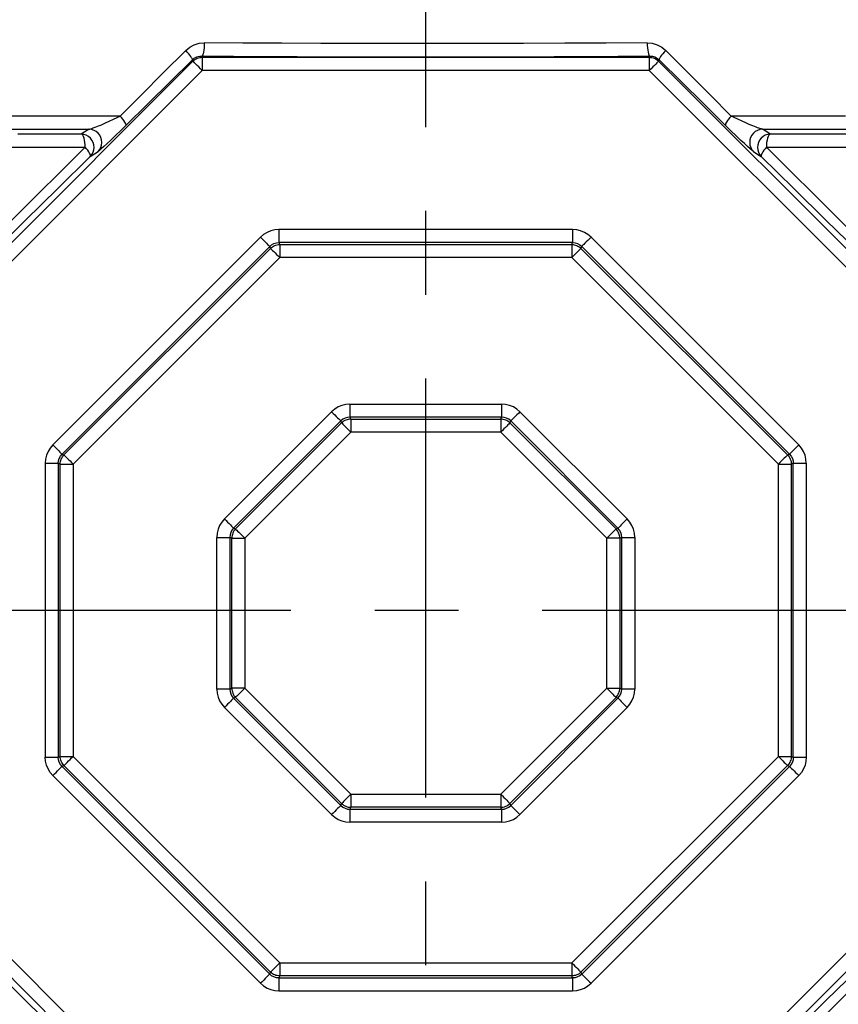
# Model space of a CAD drawing. Header units: millimetres. Extents: x 196 to 1773810, y -221320 to 153872.
# Tile 71 of 256: x 1115007 to 1115627, y -199483 to -198737. Entities that reach past the tile are written whole.
import ezdxf

# ---------------------------------------------------------------- set-up
doc = ezdxf.new("R2010")
doc.units = ezdxf.units.MM
doc.linetypes.add('CENTER', pattern=[50.8, 31.75, -6.35, 6.35, -6.35])
doc.layers.get('Defpoints').update_dxf_attribs({"lineweight": 18})
for name, color, linetype, lineweight in [('00_Основной', 163, 'Continuous', 40), ('ТМ-размеры', 25, 'Continuous', 20), ('электрика', 1, 'Continuous', 140)]:
    doc.layers.add(name, color=color, linetype=linetype, lineweight=lineweight)
doc.styles.add('SFINKS', font='SFINKS.shx', dxfattribs={"width": 0.7, "oblique": 15})
doc.styles.add('Times New Roman', font='times.ttf')
doc.dimstyles.new('кира-50', dxfattribs={"dimtxt": 150, "dimasz": 40, "dimexe": 15, "dimexo": 0, "dimgap": 20, "dimtad": 1, "dimdec": 0, "dimrnd": 5, "dimdsep": 46, "dimtxsty": 'SFINKS', "dimblk1": 'OBLIQUE', "dimblk2": 'OBLIQUE', "dimsah": 1, "dimcen": 2.5, "dimclrd": 252, "dimclre": 252, "dimclrt": 252, "dimadec": 0, "dimazin": 0, "dimtfac": 1, "dimtdec": 0, "dimtofl": 0, "dimtmove": 0, "dimatfit": 3, "dimldrblk": 'OBLIQUE', "dimfxl": 15, "dimtfill": 1, "dimtolj": 1, "dimtzin": 0, "dimlwd": 20, "dimlwe": 20, "dimarcsym": 0})

# ---------------------------------------------------------------- blocks, each defined once
blk = doc.blocks.new('_Oblique')
at = {"color": 0, "linetype": 'ByBlock', "lineweight": -2}
blk.add_line((-0.5, -0.5), (0.5, 0.5), dxfattribs=at)
blk = doc.blocks.new('*D46')
at = {"layer": 'Defpoints', "color": 0, "linetype": 'ByBlock', "lineweight": 50, "transparency": 16777216}
for p in [(1115314.64, -194978.27), (1115314.64, -203390.23), (1116748.98, -203390.23)]:
    blk.add_point(p, dxfattribs=at)
at = {"layer": 'ТМ-размеры', "color": 252, "linetype": 'ByBlock', "lineweight": 20, "transparency": 16777216}
for p, q in [((1115314.64, -194978.27), (1116763.98, -194978.27)), ((1116748.98, -194978.27), (1116748.98, -203390.23)), ((1115314.64, -203390.23), (1116763.98, -203390.23))]:
    blk.add_line(p, q, dxfattribs=at)
at = {"layer": 'ТМ-размеры', "color": 252, "linetype": 'ByBlock', "lineweight": 20, "transparency": 16777216, "xscale": 40, "yscale": 40, "zscale": 40}
for p, rotation in [((1116748.98, -194978.27), 90), ((1116748.98, -203390.23), 270)]:
    blk.add_blockref('_Oblique', p, dxfattribs=dict(at, rotation=rotation))
at = {"layer": 'ТМ-размеры', "color": 252, "linetype": 'ByBlock', "transparency": 16777216, "insert": (1116653.98, -199184.25), "char_height": 150, "attachment_point": 5, "rotation": 90, "style": 'SFINKS', "bg_fill": 3, "box_fill_scale": 1.1, "bg_fill_color": 256, "bg_fill_true_color": 13158600, "bg_fill_transparency": 0}
blk.add_mtext('\\A1;8410', dxfattribs=at)

msp = doc.modelspace()

# ---------------------------------------------------------------- linework, layer by layer
at = {"color": 252, "linetype": 'CENTER', "lineweight": 25, "ltscale": 10}
for p, q in [((1115314.64, -203390.23, 0.2), (1115314.64, -194978.28, 0.2)), ((1114894.97, -199184.32, 0.2), (1115737.75, -199184.32, 0.2))]:
    msp.add_line(p, q, dxfattribs=at)
at = {"layer": '00_Основной', "color": 252, "lineweight": 25, "ltscale": 10}
for p, q in [((1114898.66, -199007.8, 0.2), (1115138.2, -198768.27, 0.2)), ((1115137.76, -198767.22, 0.2), (1115138.2, -198768.27, 0.2)), ((1115145.26, -198765.35, 0.2), (1115144.86, -198764.4, 0.2)), ((1115145.26, -198765.35, 0.2), (1115484.02, -198765.35, 0.2)), ((1115484.42, -198764.4, 0.2), (1115484.02, -198765.35, 0.2)), ((1115491.08, -198768.27, 0.2), (1115491.52, -198767.22, 0.2)), ((1115491.08, -198768.27, 0.2), (1115730.63, -199007.8, 0.2)), ((1115145.26, -198775.33, 0.2), (1114905.72, -199014.87, 0.2)), ((1115484.02, -198775.33, 0.2), (1115145.26, -198775.33, 0.2)), ((1115723.56, -199014.87, 0.2), (1115484.02, -198775.33, 0.2)), ((1115425.94, -198895.86, 0.2), (1115203.34, -198895.86, 0.2)), ((1115032.02, -199059.02, 0.2), (1115189.41, -198901.63, 0.2)), ((1115597.26, -199059.02, 0.2), (1115439.87, -198901.63, 0.2)), ((1115196.38, -198908.6, 0.2), (1115038.99, -199066, 0.2)), ((1115040.48, -199066.62, 0.2), (1115197, -198910.1, 0.2)), ((1115197, -198910.1, 0.2), (1115196.38, -198908.6, 0.2)), ((1115203.34, -198905.71, 0.2), (1115203.96, -198907.2, 0.2)), ((1115425.94, -198905.71, 0.2), (1115203.34, -198905.71, 0.2)), ((1115203.96, -198907.2, 0.2), (1115425.32, -198907.2, 0.2)), ((1115425.32, -198907.2, 0.2), (1115425.94, -198905.71, 0.2)), ((1115432.9, -198908.6, 0.2), (1115432.28, -198910.1, 0.2)), ((1115432.28, -198910.1, 0.2), (1115588.8, -199066.62, 0.2)), ((1115590.29, -199066, 0.2), (1115432.9, -198908.6, 0.2)), ((1115203.96, -198917.05, 0.2), (1115047.44, -199073.57, 0.2)), ((1115425.32, -198917.05, 0.2), (1115203.96, -198917.05, 0.2)), ((1115581.84, -199073.57, 0.2), (1115425.32, -198917.05, 0.2)), ((1115257.21, -199028.09, 0.2), (1115372.12, -199028.09, 0.2)), ((1115162.05, -199115.11, 0.2), (1115243.29, -199033.86, 0.2)), ((1115257.21, -199037.94, 0.2), (1115257.83, -199039.44, 0.2)), ((1115372.12, -199037.94, 0.2), (1115257.21, -199037.94, 0.2)), ((1115371.5, -199039.44, 0.2), (1115372.12, -199037.94, 0.2)), ((1115386.05, -199033.86, 0.2), (1115467.29, -199115.11, 0.2)), ((1115250.25, -199040.82, 0.2), (1115169.01, -199122.07, 0.2)), ((1115170.5, -199122.7, 0.2), (1115250.88, -199042.32, 0.2)), ((1115250.88, -199042.32, 0.2), (1115250.25, -199040.82, 0.2)), ((1115257.83, -199039.44, 0.2), (1115371.5, -199039.44, 0.2)), ((1115379.08, -199040.82, 0.2), (1115378.45, -199042.32, 0.2)), ((1115378.45, -199042.32, 0.2), (1115458.83, -199122.7, 0.2)), ((1115460.33, -199122.07, 0.2), (1115379.08, -199040.82, 0.2)), ((1115257.83, -199049.29, 0.2), (1115177.47, -199129.65, 0.2)), ((1115371.5, -199049.29, 0.2), (1115257.83, -199049.29, 0.2)), ((1115451.86, -199129.65, 0.2), (1115371.5, -199049.29, 0.2)), ((1115038.99, -199066, 0.2), (1115040.48, -199066.62, 0.2)), ((1115588.8, -199066.62, 0.2), (1115590.29, -199066, 0.2)), ((1115026.24, -199072.95, 0.2), (1115026.24, -199295.56, 0.2)), ((1115037.59, -199073.57, 0.2), (1115036.09, -199072.95, 0.2)), ((1115036.09, -199072.95, 0.2), (1115036.09, -199295.56, 0.2)), ((1115037.59, -199294.94, 0.2), (1115037.59, -199073.57, 0.2)), ((1115047.44, -199073.57, 0.2), (1115047.44, -199294.94, 0.2)), ((1115581.84, -199294.94, 0.2), (1115581.84, -199073.57, 0.2)), ((1115581.84, -199138.26, 0.2), (1115581.84, -199073.57, 0.2)), ((1115593.19, -199072.95, 0.2), (1115591.69, -199073.57, 0.2)), ((1115591.69, -199073.57, 0.2), (1115591.69, -199294.94, 0.2)), ((1115593.19, -199295.56, 0.2), (1115593.19, -199072.95, 0.2)), ((1115603.04, -199072.95, 0.2), (1115603.04, -199295.56, 0.2)), ((1115169.01, -199122.07, 0.2), (1115170.5, -199122.7, 0.2)), ((1115458.83, -199122.7, 0.2), (1115460.33, -199122.07, 0.2)), ((1115156.27, -199243.93, 0.2), (1115156.27, -199129.03, 0.2)), ((1115167.62, -199129.65, 0.2), (1115166.13, -199129.03, 0.2)), ((1115166.13, -199129.03, 0.2), (1115166.13, -199243.93, 0.2)), ((1115167.62, -199243.31, 0.2), (1115167.62, -199129.65, 0.2)), ((1115177.47, -199129.65, 0.2), (1115177.47, -199243.31, 0.2)), ((1115451.86, -199243.31, 0.2), (1115451.86, -199129.65, 0.2)), ((1115463.21, -199129.03, 0.2), (1115461.71, -199129.65, 0.2)), ((1115461.71, -199129.65, 0.2), (1115461.71, -199243.31, 0.2)), ((1115463.21, -199243.93, 0.2), (1115463.21, -199129.03, 0.2)), ((1115473.06, -199129.03, 0.2), (1115473.06, -199243.93, 0.2)), ((1115591.69, -199230.24, 0.2), (1115591.69, -199294.94, 0.2)), ((1115593.19, -199295.56, 0.2), (1115593.19, -199230.24, 0.2)), ((1115603.04, -199230.24, 0.2), (1115603.04, -199295.56, 0.2)), ((1115166.13, -199243.93, 0.2), (1115167.62, -199243.31, 0.2)), ((1115177.47, -199243.31, 0.2), (1115257.83, -199323.68, 0.2)), ((1115371.5, -199323.68, 0.2), (1115451.86, -199243.31, 0.2)), ((1115461.71, -199243.31, 0.2), (1115463.21, -199243.93, 0.2)), ((1115170.5, -199250.27, 0.2), (1115169.01, -199250.89, 0.2)), ((1115169.01, -199250.89, 0.2), (1115250.25, -199332.14, 0.2)), ((1115250.88, -199330.65, 0.2), (1115170.5, -199250.27, 0.2)), ((1115458.83, -199250.27, 0.2), (1115378.45, -199330.65, 0.2)), ((1115379.08, -199332.14, 0.2), (1115460.33, -199250.89, 0.2)), ((1115460.33, -199250.89, 0.2), (1115458.83, -199250.27, 0.2)), ((1115243.29, -199339.1, 0.2), (1115162.05, -199257.86, 0.2)), ((1115467.29, -199257.86, 0.2), (1115386.05, -199339.1, 0.2)), ((1115036.09, -199295.56, 0.2), (1115037.59, -199294.94, 0.2)), ((1115047.44, -199294.94, 0.2), (1115203.96, -199451.45, 0.2)), ((1115425.32, -199451.45, 0.2), (1115581.84, -199294.94, 0.2)), ((1115591.69, -199294.94, 0.2), (1115593.19, -199295.56, 0.2)), ((1115040.48, -199301.89, 0.2), (1115038.99, -199302.51, 0.2)), ((1115038.99, -199302.51, 0.2), (1115196.38, -199459.91, 0.2)), ((1115197, -199458.41, 0.2), (1115040.48, -199301.89, 0.2)), ((1115588.8, -199301.89, 0.2), (1115432.28, -199458.41, 0.2)), ((1115432.9, -199459.91, 0.2), (1115590.29, -199302.51, 0.2)), ((1115590.29, -199302.51, 0.2), (1115588.8, -199301.89, 0.2)), ((1115189.41, -199466.88, 0.2), (1115032.02, -199309.48, 0.2)), ((1115439.87, -199466.88, 0.2), (1115597.26, -199309.48, 0.2)), ((1115257.83, -199323.68, 0.2), (1115371.5, -199323.68, 0.2)), ((1115250.25, -199332.14, 0.2), (1115250.88, -199330.65, 0.2)), ((1115257.83, -199333.53, 0.2), (1115257.21, -199335.02, 0.2)), ((1115257.21, -199335.02, 0.2), (1115372.12, -199335.02, 0.2)), ((1115371.5, -199333.53, 0.2), (1115257.83, -199333.53, 0.2)), ((1115372.12, -199335.02, 0.2), (1115371.5, -199333.53, 0.2)), ((1115378.45, -199330.65, 0.2), (1115379.08, -199332.14, 0.2)), ((1115372.12, -199344.87, 0.2), (1115257.21, -199344.87, 0.2)), ((1114905.72, -199353.64, 0.2), (1115145.26, -199593.18, 0.2)), ((1115484.02, -199593.18, 0.2), (1115723.56, -199353.64, 0.2)), ((1115138.2, -199600.23, 0.2), (1114898.66, -199360.69, 0.2)), ((1115730.63, -199360.69, 0.2), (1115491.08, -199600.23, 0.2)), ((1115203.96, -199451.45, 0.2), (1115425.32, -199451.45, 0.2)), ((1115196.38, -199459.91, 0.2), (1115197, -199458.41, 0.2)), ((1115203.96, -199461.3, 0.2), (1115203.34, -199462.8, 0.2)), ((1115203.34, -199462.8, 0.2), (1115425.94, -199462.8, 0.2)), ((1115425.32, -199461.3, 0.2), (1115203.96, -199461.3, 0.2)), ((1115425.94, -199462.8, 0.2), (1115425.32, -199461.3, 0.2)), ((1115432.28, -199458.41, 0.2), (1115432.9, -199459.91, 0.2)), ((1115203.34, -199472.65, 0.2), (1115425.94, -199472.65, 0.2))]:
    msp.add_line(p, q, dxfattribs=at)
at = {"layer": '00_Основной', "color": 252, "lineweight": 25, "ltscale": 10, "elevation": 0.2}
for points in [[(1115132.78, -198760.15), (1115135.79, -198757.68), (1115139.23, -198755.86), (1115142.94, -198754.75), (1115146.8, -198754.4)], [(1115146.8, -198754.4), (1115146.75, -198756.32), (1115146.63, -198758.15), (1115146.46, -198759.84), (1115146.22, -198761.35), (1115145.92, -198762.6), (1115145.6, -198763.54), (1115145.24, -198764.15), (1115144.86, -198764.4)], [(1115482.48, -198754.4), (1115451.37, -198754.59), (1115420.1, -198754.75), (1115388.73, -198754.86), (1115357.3, -198754.95), (1115325.86, -198754.98), (1115294.42, -198754.98), (1115264.78, -198754.93), (1115235.16, -198754.85), (1115205.6, -198754.74), (1115176.13, -198754.58), (1115146.8, -198754.4)], [(1115482.48, -198754.4), (1115482.53, -198756.32), (1115482.66, -198758.15), (1115482.84, -198759.84), (1115483.08, -198761.35), (1115483.36, -198762.6), (1115483.68, -198763.54), (1115484.04, -198764.15), (1115484.42, -198764.4)], [(1115482.48, -198754.4), (1115486.34, -198754.75), (1115490.05, -198755.86), (1115493.49, -198757.68), (1115496.5, -198760.15)], [(1115132.78, -198760.15), (1115115.76, -198777.17), (1115099.18, -198793.74), (1115083.06, -198809.84)], [(1115137.76, -198767.22), (1115137.79, -198766.88), (1115137.62, -198766.35), (1115137.23, -198765.63), (1115136.65, -198764.75), (1115135.89, -198763.72), (1115134.97, -198762.6), (1115133.93, -198761.4), (1115132.78, -198760.15)], [(1115496.5, -198760.15), (1115495.36, -198761.4), (1115494.31, -198762.6), (1115493.39, -198763.72), (1115492.63, -198764.75), (1115492.05, -198765.63), (1115491.66, -198766.35), (1115491.49, -198766.88), (1115491.52, -198767.22)], [(1115546.22, -198809.84), (1115530.1, -198793.74), (1115513.52, -198777.17), (1115496.5, -198760.15)], [(1115087.46, -198816.91), (1115104.15, -198800.44), (1115120.92, -198783.88), (1115137.76, -198767.22)], [(1115137.76, -198767.22), (1115139.22, -198766.04), (1115141.05, -198765.09), (1115142.06, -198764.75), (1115143.32, -198764.48), (1115144.86, -198764.4)], [(1115138.2, -198768.27), (1115138.92, -198767.62), (1115139.71, -198767.02), (1115140.56, -198766.53), (1115141.43, -198766.11), (1115142.36, -198765.78), (1115143.31, -198765.54), (1115144.28, -198765.39), (1115145.26, -198765.35)], [(1115145.26, -198775.33), (1115143.92, -198774), (1115142.62, -198772.68), (1115141.4, -198771.48), (1115140.35, -198770.43), (1115139.47, -198769.55), (1115138.81, -198768.87), (1115138.37, -198768.45), (1115138.2, -198768.27)], [(1115144.86, -198764.4), (1115168.88, -198764.54), (1115193, -198764.68), (1115217.21, -198764.78), (1115241.51, -198764.87), (1115265.85, -198764.92), (1115290.24, -198764.96), (1115314.65, -198764.96), (1115339.04, -198764.96), (1115363.43, -198764.92), (1115387.77, -198764.87), (1115412.07, -198764.78), (1115436.28, -198764.68), (1115460.4, -198764.54), (1115484.42, -198764.4)], [(1115145.26, -198765.35), (1115145.26, -198765.6), (1115145.26, -198766.21), (1115145.26, -198767.15), (1115145.26, -198768.4), (1115145.26, -198769.89), (1115145.26, -198771.6), (1115145.26, -198773.43), (1115145.26, -198775.33)], [(1115484.02, -198765.35), (1115484.02, -198765.6), (1115484.02, -198766.21), (1115484.02, -198767.15), (1115484.02, -198768.4), (1115484.02, -198769.89), (1115484.02, -198771.6), (1115484.02, -198773.43), (1115484.02, -198775.33)], [(1115484.02, -198765.35), (1115485, -198765.39), (1115485.97, -198765.54), (1115486.92, -198765.78), (1115487.85, -198766.11), (1115488.74, -198766.53), (1115489.57, -198767.02), (1115490.36, -198767.62), (1115491.08, -198768.27)], [(1115491.08, -198768.27), (1115490.91, -198768.45), (1115490.47, -198768.87), (1115489.81, -198769.55), (1115488.93, -198770.43), (1115487.88, -198771.48), (1115486.66, -198772.68), (1115485.36, -198774), (1115484.02, -198775.33)], [(1115484.42, -198764.4), (1115486.6, -198764.61), (1115488.21, -198765.08), (1115489.48, -198765.68), (1115490.58, -198766.42), (1115491.52, -198767.22)], [(1115541.82, -198816.91), (1115525.13, -198800.44), (1115508.36, -198783.88), (1115491.52, -198767.22)], [(1115083.06, -198809.84), (1115061.14, -198809.84), (1115039.41, -198809.84), (1115017.85, -198809.84), (1114996.51, -198809.84)], [(1115059.49, -198819.8), (1115060.06, -198819.69), (1115060.74, -198819.5), (1115061.56, -198819.25), (1115062.71, -198818.88), (1115064.16, -198818.35), (1115065.36, -198817.88), (1115066.73, -198817.33), (1115068.28, -198816.7), (1115070.03, -198815.95), (1115072.02, -198815.07), (1115074.74, -198813.83), (1115078.03, -198812.29), (1115080.87, -198810.92), (1115083.06, -198809.84)], [(1115087.46, -198816.91), (1115087.56, -198816.54), (1115087.44, -198815.98), (1115087.12, -198815.24), (1115086.62, -198814.37), (1115085.95, -198813.35), (1115085.1, -198812.24), (1115084.14, -198811.05), (1115083.06, -198809.84)], [(1115546.22, -198809.84), (1115545.15, -198811.05), (1115544.18, -198812.24), (1115543.34, -198813.35), (1115542.66, -198814.37), (1115542.16, -198815.24), (1115541.84, -198815.98), (1115541.72, -198816.54), (1115541.82, -198816.91)], [(1115569.79, -198819.8), (1115567.72, -198819.25), (1115566.98, -198819.01), (1115566.11, -198818.72), (1115565.1, -198818.35), (1115563.9, -198817.88), (1115562.54, -198817.33), (1115560.98, -198816.68), (1115559.25, -198815.95), (1115557.26, -198815.07), (1115554.54, -198813.83), (1115551.25, -198812.29), (1115548.41, -198810.92), (1115546.22, -198809.84)], [(1115632.77, -198809.84), (1115611.43, -198809.84), (1115589.87, -198809.84), (1115568.14, -198809.84), (1115546.22, -198809.84)], [(1114995.76, -198819.8), (1115016.8, -198819.8), (1115038.06, -198819.8), (1115059.49, -198819.8)], [(1115059.49, -198819.8), (1115056.17, -198821.85), (1115053.59, -198823.46)], [(1115066.29, -198836.83), (1115067.5, -198835.35), (1115068.4, -198833.66), (1115068.96, -198831.82), (1115069.14, -198829.9), (1115068.97, -198827.98), (1115068.42, -198826.14), (1115067.53, -198824.42), (1115066.35, -198822.89), (1115064.88, -198821.63), (1115063.22, -198820.68), (1115061.4, -198820.06), (1115059.49, -198819.8)], [(1115087.46, -198816.91), (1115083.55, -198820.75), (1115079.8, -198824.4), (1115076.26, -198827.8), (1115073, -198830.88), (1115070.72, -198833), (1115068.76, -198834.77), (1115067.24, -198836.11), (1115066.29, -198836.83)], [(1115562.99, -198836.83), (1115562.03, -198836.08), (1115560.45, -198834.72), (1115558.43, -198832.88), (1115556.1, -198830.71), (1115553.54, -198828.27), (1115549.84, -198824.74), (1115545.93, -198820.94), (1115541.82, -198816.91)], [(1115569.79, -198819.8), (1115567.9, -198820.06), (1115566.06, -198820.68), (1115564.4, -198821.63), (1115562.93, -198822.89), (1115561.75, -198824.42), (1115560.86, -198826.14), (1115560.31, -198827.98), (1115560.14, -198829.9), (1115560.32, -198831.82), (1115560.89, -198833.66), (1115561.78, -198835.35), (1115562.99, -198836.83)], [(1115575.69, -198823.46), (1115572.39, -198821.41), (1115569.79, -198819.8)], [(1115569.79, -198819.8), (1115591.22, -198819.8), (1115612.48, -198819.8), (1115633.52, -198819.8)], [(1115053.59, -198823.46), (1115037.44, -198823.46), (1115021.4, -198823.46), (1115005.5, -198823.46)], [(1115060.38, -198840.49), (1115061.59, -198839.01), (1115062.48, -198837.31), (1115063.05, -198835.48), (1115063.23, -198833.56), (1115063.06, -198831.64), (1115062.51, -198829.79), (1115061.64, -198828.07), (1115060.44, -198826.56), (1115058.98, -198825.29), (1115057.32, -198824.33), (1115055.5, -198823.71), (1115053.59, -198823.46)], [(1115056.5, -198833.42), (1115056.44, -198831.57), (1115056.29, -198829.79), (1115056.02, -198828.14), (1115055.66, -198826.66), (1115055.23, -198825.42), (1115054.72, -198824.44), (1115054.17, -198823.78), (1115053.59, -198823.46)], [(1115575.69, -198823.46), (1115573.78, -198823.71), (1115571.96, -198824.33), (1115570.3, -198825.29), (1115568.84, -198826.56), (1115567.64, -198828.07), (1115566.77, -198829.79), (1115566.22, -198831.64), (1115566.05, -198833.56), (1115566.24, -198835.48), (1115566.8, -198837.31), (1115567.69, -198839.01), (1115568.9, -198840.49)], [(1115575.69, -198823.46), (1115575.11, -198823.78), (1115574.56, -198824.44), (1115574.05, -198825.42), (1115573.62, -198826.66), (1115573.26, -198828.14), (1115572.99, -198829.79), (1115572.84, -198831.57), (1115572.78, -198833.42)], [(1115639.54, -198823.46), (1115623.78, -198823.46), (1115607.88, -198823.46), (1115591.84, -198823.46), (1115575.69, -198823.46)], [(1115056.5, -198833.42), (1115038.03, -198851.79), (1115020.06, -198869.64), (1115001.94, -198887.62), (1114984.31, -198905.09)], [(1114993.35, -198833.42), (1115008.94, -198833.42), (1115024.68, -198833.42), (1115040.52, -198833.42), (1115056.5, -198833.42)], [(1115060.38, -198840.49), (1115060.52, -198840.08), (1115060.46, -198839.5), (1115060.21, -198838.75), (1115059.77, -198837.88), (1115059.18, -198836.86), (1115058.42, -198835.78), (1115057.52, -198834.6), (1115056.5, -198833.42)], [(1115572.78, -198833.42), (1115571.76, -198834.6), (1115570.88, -198835.78), (1115570.12, -198836.86), (1115569.51, -198837.88), (1115569.07, -198838.75), (1115568.82, -198839.5), (1115568.76, -198840.08), (1115568.9, -198840.49)], [(1115644.98, -198905.09), (1115627.34, -198887.62), (1115609.22, -198869.64), (1115591.25, -198851.79), (1115572.78, -198833.42)], [(1115572.78, -198833.42), (1115588.76, -198833.42), (1115604.6, -198833.42), (1115620.34, -198833.42), (1115635.93, -198833.42)], [(1114987.3, -198912.16), (1115011.36, -198888.61), (1115035.73, -198864.72), (1115060.38, -198840.49)], [(1115060.38, -198840.49), (1115063.7, -198838.44), (1115066.29, -198836.83)], [(1115562.99, -198836.83), (1115566.3, -198838.88), (1115568.9, -198840.49)], [(1115568.9, -198840.49), (1115593.55, -198864.72), (1115617.92, -198888.61), (1115641.98, -198912.16)], [(1115203.34, -198895.86), (1115200.26, -198896.11), (1115197.26, -198896.83), (1115194.41, -198898), (1115191.77, -198899.63), (1115189.41, -198901.63)], [(1115203.34, -198895.86), (1115203.34, -198897.59), (1115203.34, -198899.29), (1115203.34, -198900.87), (1115203.34, -198902.29), (1115203.34, -198903.52), (1115203.34, -198904.52), (1115203.34, -198905.26), (1115203.34, -198905.71)], [(1115425.94, -198895.86), (1115425.94, -198897.59), (1115425.94, -198899.29), (1115425.94, -198900.87), (1115425.94, -198902.29), (1115425.94, -198903.52), (1115425.94, -198904.52), (1115425.94, -198905.26), (1115425.94, -198905.71)], [(1115439.87, -198901.63), (1115437.51, -198899.63), (1115434.87, -198898), (1115432.02, -198896.83), (1115429.02, -198896.11), (1115425.94, -198895.86)], [(1115189.41, -198901.63), (1115190.64, -198902.86), (1115191.84, -198904.05), (1115192.95, -198905.17), (1115193.96, -198906.17), (1115194.83, -198907.05), (1115195.54, -198907.75), (1115196.06, -198908.28), (1115196.38, -198908.6)], [(1115439.87, -198901.63), (1115438.64, -198902.86), (1115437.44, -198904.05), (1115436.33, -198905.17), (1115435.32, -198906.17), (1115434.45, -198907.05), (1115433.74, -198907.75), (1115433.22, -198908.28), (1115432.9, -198908.6)], [(1115196.38, -198908.6), (1115197.86, -198907.36), (1115199.57, -198906.44), (1115201.42, -198905.88), (1115203.34, -198905.71)], [(1115197, -198910.1), (1115197.72, -198909.46), (1115198.5, -198908.88), (1115199.33, -198908.39), (1115200.21, -198907.98), (1115201.11, -198907.66), (1115202.06, -198907.42), (1115203, -198907.28), (1115203.96, -198907.2)], [(1115197, -198910.1), (1115197.31, -198910.41), (1115197.84, -198910.93), (1115198.54, -198911.64), (1115199.42, -198912.51), (1115200.43, -198913.52), (1115201.55, -198914.64), (1115202.73, -198915.82), (1115203.96, -198917.05)], [(1115203.96, -198907.2), (1115203.96, -198907.66), (1115203.96, -198908.4), (1115203.96, -198909.39), (1115203.96, -198910.63), (1115203.96, -198912.06), (1115203.96, -198913.64), (1115203.96, -198915.32), (1115203.96, -198917.05)], [(1115425.32, -198907.2), (1115425.32, -198907.66), (1115425.32, -198908.4), (1115425.32, -198909.39), (1115425.32, -198910.63), (1115425.32, -198912.06), (1115425.32, -198913.64), (1115425.32, -198915.32), (1115425.32, -198917.05)], [(1115425.32, -198907.2), (1115426.28, -198907.28), (1115427.22, -198907.42), (1115428.17, -198907.66), (1115429.08, -198907.98), (1115429.95, -198908.39), (1115430.78, -198908.88), (1115431.56, -198909.46), (1115432.28, -198910.1)], [(1115425.32, -198917.05), (1115426.55, -198915.82), (1115427.73, -198914.64), (1115428.85, -198913.52), (1115429.86, -198912.51), (1115430.74, -198911.64), (1115431.44, -198910.93), (1115431.97, -198910.41), (1115432.28, -198910.1)], [(1115425.94, -198905.71), (1115427.86, -198905.88), (1115429.72, -198906.44), (1115431.42, -198907.36), (1115432.9, -198908.6)], [(1115257.21, -199028.09), (1115254.14, -199028.33), (1115251.13, -199029.05), (1115248.28, -199030.24), (1115245.64, -199031.85), (1115243.29, -199033.86)], [(1115257.21, -199028.09), (1115257.21, -199029.83), (1115257.21, -199031.51), (1115257.21, -199033.09), (1115257.21, -199034.52), (1115257.21, -199035.76), (1115257.21, -199036.76), (1115257.21, -199037.49), (1115257.21, -199037.94)], [(1115372.12, -199028.09), (1115372.12, -199029.83), (1115372.12, -199031.51), (1115372.12, -199033.09), (1115372.12, -199034.52), (1115372.12, -199035.76), (1115372.12, -199036.76), (1115372.12, -199037.49), (1115372.12, -199037.94)], [(1115386.05, -199033.86), (1115383.69, -199031.85), (1115381.05, -199030.24), (1115378.2, -199029.05), (1115375.19, -199028.33), (1115372.12, -199028.09)], [(1115243.29, -199033.86), (1115244.51, -199035.09), (1115245.71, -199036.28), (1115246.83, -199037.39), (1115247.83, -199038.41), (1115248.7, -199039.28), (1115249.41, -199039.99), (1115249.93, -199040.51), (1115250.25, -199040.82)], [(1115257.21, -199037.94), (1115255.29, -199038.11), (1115253.45, -199038.67), (1115251.74, -199039.58), (1115250.25, -199040.82)], [(1115379.08, -199040.82), (1115377.59, -199039.58), (1115375.9, -199038.67), (1115374.05, -199038.11), (1115372.12, -199037.94)], [(1115386.05, -199033.86), (1115384.82, -199035.09), (1115383.62, -199036.28), (1115382.51, -199037.39), (1115381.5, -199038.41), (1115380.63, -199039.28), (1115379.92, -199039.99), (1115379.4, -199040.51), (1115379.08, -199040.82)], [(1115257.83, -199039.44), (1115256.87, -199039.5), (1115255.91, -199039.64), (1115254.98, -199039.88), (1115254.08, -199040.2), (1115253.21, -199040.62), (1115252.37, -199041.12), (1115251.6, -199041.69), (1115250.88, -199042.32)], [(1115250.88, -199042.32), (1115251.19, -199042.64), (1115251.71, -199043.16), (1115252.41, -199043.87), (1115253.29, -199044.73), (1115254.31, -199045.75), (1115255.42, -199046.86), (1115256.61, -199048.06), (1115257.83, -199049.29)], [(1115257.83, -199039.44), (1115257.83, -199039.89), (1115257.83, -199040.62), (1115257.83, -199041.63), (1115257.83, -199042.85), (1115257.83, -199044.28), (1115257.83, -199045.86), (1115257.83, -199047.55), (1115257.83, -199049.29)], [(1115371.5, -199039.44), (1115371.5, -199039.89), (1115371.5, -199040.62), (1115371.5, -199041.63), (1115371.5, -199042.85), (1115371.5, -199044.28), (1115371.5, -199045.86), (1115371.5, -199047.55), (1115371.5, -199049.29)], [(1115378.45, -199042.32), (1115377.73, -199041.69), (1115376.96, -199041.12), (1115376.13, -199040.62), (1115375.25, -199040.2), (1115374.35, -199039.88), (1115373.42, -199039.64), (1115372.46, -199039.5), (1115371.5, -199039.44)], [(1115378.45, -199042.32), (1115378.15, -199042.64), (1115377.62, -199043.16), (1115376.92, -199043.87), (1115376.04, -199044.73), (1115375.03, -199045.75), (1115373.91, -199046.86), (1115372.73, -199048.06), (1115371.5, -199049.29)], [(1115032.02, -199059.02), (1115030.01, -199061.38), (1115028.39, -199064.02), (1115027.22, -199066.87), (1115026.5, -199069.87), (1115026.24, -199072.95)], [(1115032.02, -199059.02), (1115033.24, -199060.25), (1115034.44, -199061.45), (1115035.56, -199062.57), (1115036.56, -199063.58), (1115037.44, -199064.44), (1115038.14, -199065.15), (1115038.66, -199065.67), (1115038.99, -199066)], [(1115590.29, -199066), (1115590.62, -199065.67), (1115591.14, -199065.15), (1115591.84, -199064.44), (1115592.72, -199063.58), (1115593.72, -199062.57), (1115594.84, -199061.45), (1115596.04, -199060.25), (1115597.26, -199059.02)], [(1115603.04, -199072.95), (1115602.8, -199069.87), (1115602.06, -199066.87), (1115600.89, -199064.02), (1115599.27, -199061.38), (1115597.26, -199059.02)], [(1115036.09, -199072.95), (1115036.26, -199071.03), (1115036.83, -199069.18), (1115037.74, -199067.48), (1115038.99, -199066)], [(1115037.59, -199073.57), (1115037.66, -199072.62), (1115037.8, -199071.67), (1115038.04, -199070.72), (1115038.36, -199069.82), (1115038.78, -199068.94), (1115039.27, -199068.11), (1115039.85, -199067.33), (1115040.48, -199066.62)], [(1115040.48, -199066.62), (1115040.79, -199066.93), (1115041.32, -199067.45), (1115042.02, -199068.16), (1115042.9, -199069.03), (1115043.91, -199070.05), (1115045.03, -199071.16), (1115046.21, -199072.35), (1115047.44, -199073.57)], [(1115588.8, -199066.62), (1115588.49, -199066.93), (1115587.96, -199067.45), (1115587.26, -199068.16), (1115586.38, -199069.03), (1115585.37, -199070.05), (1115584.26, -199071.16), (1115583.07, -199072.35), (1115581.84, -199073.57)], [(1115588.8, -199066.62), (1115589.45, -199067.33), (1115590.01, -199068.11), (1115590.5, -199068.94), (1115590.92, -199069.82), (1115591.24, -199070.72), (1115591.48, -199071.67), (1115591.64, -199072.62), (1115591.69, -199073.57)], [(1115590.29, -199066), (1115591.55, -199067.48), (1115592.45, -199069.18), (1115593.02, -199071.03), (1115593.19, -199072.95)], [(1115026.24, -199072.95), (1115027.98, -199072.95), (1115029.67, -199072.95), (1115031.25, -199072.95), (1115032.68, -199072.95), (1115033.91, -199072.95), (1115034.91, -199072.95), (1115035.64, -199072.95), (1115036.09, -199072.95)], [(1115037.59, -199073.57), (1115038.04, -199073.57), (1115038.79, -199073.57), (1115039.78, -199073.57), (1115041.02, -199073.57), (1115042.44, -199073.57), (1115044.02, -199073.57), (1115045.7, -199073.57), (1115047.44, -199073.57)], [(1115581.84, -199073.57), (1115583.58, -199073.57), (1115585.26, -199073.57), (1115586.84, -199073.57), (1115588.26, -199073.57), (1115589.5, -199073.57), (1115590.49, -199073.57), (1115591.24, -199073.57), (1115591.69, -199073.57)], [(1115593.19, -199072.95), (1115593.64, -199072.95), (1115594.37, -199072.95), (1115595.37, -199072.95), (1115596.6, -199072.95), (1115598.03, -199072.95), (1115599.61, -199072.95), (1115601.3, -199072.95), (1115603.04, -199072.95)], [(1115162.05, -199115.11), (1115160.03, -199117.46), (1115158.42, -199120.1), (1115157.23, -199122.95), (1115156.51, -199125.96), (1115156.27, -199129.03)], [(1115162.05, -199115.11), (1115163.27, -199116.33), (1115164.46, -199117.53), (1115165.57, -199118.64), (1115166.59, -199119.65), (1115167.47, -199120.52), (1115168.17, -199121.23), (1115168.69, -199121.75), (1115169.01, -199122.07)], [(1115467.29, -199115.11), (1115466.06, -199116.33), (1115464.87, -199117.53), (1115463.76, -199118.64), (1115462.74, -199119.65), (1115461.87, -199120.52), (1115461.16, -199121.23), (1115460.64, -199121.75), (1115460.33, -199122.07)], [(1115473.06, -199129.03), (1115472.82, -199125.96), (1115472.1, -199122.95), (1115470.91, -199120.1), (1115469.3, -199117.46), (1115467.29, -199115.11)], [(1115169.01, -199122.07), (1115167.76, -199123.56), (1115166.85, -199125.25), (1115166.29, -199127.11), (1115166.13, -199129.03)], [(1115170.5, -199122.7), (1115169.87, -199123.42), (1115169.3, -199124.19), (1115168.81, -199125.03), (1115168.4, -199125.9), (1115168.06, -199126.8), (1115167.82, -199127.73), (1115167.68, -199128.69), (1115167.62, -199129.65)], [(1115170.5, -199122.7), (1115170.83, -199123), (1115171.35, -199123.53), (1115172.05, -199124.23), (1115172.93, -199125.11), (1115173.93, -199126.12), (1115175.04, -199127.24), (1115176.24, -199128.42), (1115177.47, -199129.65)], [(1115458.83, -199122.7), (1115458.51, -199123), (1115457.99, -199123.53), (1115457.28, -199124.23), (1115456.42, -199125.11), (1115455.4, -199126.12), (1115454.29, -199127.24), (1115453.09, -199128.42), (1115451.86, -199129.65)], [(1115461.71, -199129.65), (1115461.65, -199128.69), (1115461.51, -199127.73), (1115461.27, -199126.8), (1115460.95, -199125.9), (1115460.53, -199125.03), (1115460.05, -199124.19), (1115459.47, -199123.42), (1115458.83, -199122.7)], [(1115463.21, -199129.03), (1115463.04, -199127.11), (1115462.49, -199125.25), (1115461.57, -199123.56), (1115460.33, -199122.07)], [(1115156.27, -199129.03), (1115158.01, -199129.03), (1115159.69, -199129.03), (1115161.27, -199129.03), (1115162.7, -199129.03), (1115163.94, -199129.03), (1115164.94, -199129.03), (1115165.67, -199129.03), (1115166.13, -199129.03)], [(1115167.62, -199129.65), (1115168.07, -199129.65), (1115168.81, -199129.65), (1115169.81, -199129.65), (1115171.04, -199129.65), (1115172.46, -199129.65), (1115174.04, -199129.65), (1115175.73, -199129.65), (1115177.47, -199129.65)], [(1115461.71, -199129.65), (1115461.26, -199129.65), (1115460.53, -199129.65), (1115459.52, -199129.65), (1115458.3, -199129.65), (1115456.87, -199129.65), (1115455.29, -199129.65), (1115453.6, -199129.65), (1115451.86, -199129.65)], [(1115463.21, -199129.03), (1115463.66, -199129.03), (1115464.39, -199129.03), (1115465.39, -199129.03), (1115466.63, -199129.03), (1115468.06, -199129.03), (1115469.64, -199129.03), (1115471.32, -199129.03), (1115473.06, -199129.03)], [(1115166.13, -199243.93), (1115165.67, -199243.93), (1115164.94, -199243.93), (1115163.94, -199243.93), (1115162.7, -199243.93), (1115161.27, -199243.93), (1115159.69, -199243.93), (1115158.01, -199243.93), (1115156.27, -199243.93)], [(1115156.27, -199243.93), (1115156.51, -199247.01), (1115157.23, -199250.02), (1115158.42, -199252.87), (1115160.03, -199255.51), (1115162.05, -199257.86)], [(1115166.13, -199243.93), (1115166.29, -199245.85), (1115166.85, -199247.7), (1115167.76, -199249.41), (1115169.01, -199250.89)], [(1115177.47, -199243.31), (1115175.73, -199243.31), (1115174.04, -199243.31), (1115172.46, -199243.31), (1115171.04, -199243.31), (1115169.81, -199243.31), (1115168.81, -199243.31), (1115168.07, -199243.31), (1115167.62, -199243.31)], [(1115167.62, -199243.31), (1115167.68, -199244.27), (1115167.82, -199245.23), (1115168.06, -199246.16), (1115168.4, -199247.07), (1115168.81, -199247.94), (1115169.3, -199248.77), (1115169.87, -199249.55), (1115170.5, -199250.27)], [(1115177.47, -199243.31), (1115176.24, -199244.54), (1115175.04, -199245.72), (1115173.93, -199246.84), (1115172.93, -199247.86), (1115172.05, -199248.73), (1115171.35, -199249.44), (1115170.83, -199249.96), (1115170.5, -199250.27)], [(1115451.86, -199243.31), (1115453.09, -199244.54), (1115454.29, -199245.72), (1115455.4, -199246.84), (1115456.42, -199247.86), (1115457.28, -199248.73), (1115457.99, -199249.44), (1115458.51, -199249.96), (1115458.83, -199250.27)], [(1115451.86, -199243.31), (1115453.6, -199243.31), (1115455.29, -199243.31), (1115456.87, -199243.31), (1115458.3, -199243.31), (1115459.52, -199243.31), (1115460.53, -199243.31), (1115461.26, -199243.31), (1115461.71, -199243.31)], [(1115458.83, -199250.27), (1115459.47, -199249.55), (1115460.05, -199248.77), (1115460.53, -199247.94), (1115460.95, -199247.07), (1115461.27, -199246.16), (1115461.51, -199245.23), (1115461.65, -199244.27), (1115461.71, -199243.31)], [(1115460.33, -199250.89), (1115461.57, -199249.41), (1115462.49, -199247.7), (1115463.04, -199245.85), (1115463.21, -199243.93)], [(1115473.06, -199243.93), (1115471.32, -199243.93), (1115469.64, -199243.93), (1115468.06, -199243.93), (1115466.63, -199243.93), (1115465.39, -199243.93), (1115464.39, -199243.93), (1115463.66, -199243.93), (1115463.21, -199243.93)], [(1115467.29, -199257.86), (1115469.3, -199255.51), (1115470.91, -199252.87), (1115472.1, -199250.02), (1115472.82, -199247.01), (1115473.06, -199243.93)], [(1115169.01, -199250.89), (1115168.69, -199251.22), (1115168.17, -199251.74), (1115167.47, -199252.44), (1115166.59, -199253.32), (1115165.57, -199254.32), (1115164.46, -199255.43), (1115163.27, -199256.63), (1115162.05, -199257.86)], [(1115460.33, -199250.89), (1115460.64, -199251.22), (1115461.16, -199251.74), (1115461.87, -199252.44), (1115462.74, -199253.32), (1115463.76, -199254.32), (1115464.87, -199255.43), (1115466.06, -199256.63), (1115467.29, -199257.86)], [(1115026.24, -199295.56), (1115027.98, -199295.56), (1115029.67, -199295.56), (1115031.25, -199295.56), (1115032.68, -199295.56), (1115033.91, -199295.56), (1115034.91, -199295.56), (1115035.64, -199295.56), (1115036.09, -199295.56)], [(1115032.02, -199309.48), (1115030.01, -199307.13), (1115028.39, -199304.49), (1115027.22, -199301.64), (1115026.5, -199298.63), (1115026.24, -199295.56)], [(1115038.99, -199302.51), (1115037.74, -199301.03), (1115036.83, -199299.34), (1115036.26, -199297.49), (1115036.09, -199295.56)], [(1115037.59, -199294.94), (1115038.04, -199294.94), (1115038.79, -199294.94), (1115039.78, -199294.94), (1115041.02, -199294.94), (1115042.44, -199294.94), (1115044.02, -199294.94), (1115045.7, -199294.94), (1115047.44, -199294.94)], [(1115040.48, -199301.89), (1115039.85, -199301.17), (1115039.27, -199300.4), (1115038.78, -199299.56), (1115038.36, -199298.69), (1115038.04, -199297.78), (1115037.8, -199296.85), (1115037.66, -199295.9), (1115037.59, -199294.94)], [(1115040.48, -199301.89), (1115040.79, -199301.58), (1115041.32, -199301.06), (1115042.02, -199300.35), (1115042.9, -199299.48), (1115043.91, -199298.46), (1115045.03, -199297.35), (1115046.21, -199296.16), (1115047.44, -199294.94)], [(1115581.84, -199294.94), (1115583.07, -199296.16), (1115584.26, -199297.35), (1115585.37, -199298.46), (1115586.38, -199299.48), (1115587.26, -199300.35), (1115587.96, -199301.06), (1115588.49, -199301.58), (1115588.8, -199301.89)], [(1115581.84, -199294.94), (1115583.58, -199294.94), (1115585.26, -199294.94), (1115586.84, -199294.94), (1115588.26, -199294.94), (1115589.5, -199294.94), (1115590.49, -199294.94), (1115591.24, -199294.94), (1115591.69, -199294.94)], [(1115591.69, -199294.94), (1115591.64, -199295.9), (1115591.48, -199296.85), (1115591.24, -199297.78), (1115590.92, -199298.69), (1115590.5, -199299.56), (1115590.01, -199300.4), (1115589.45, -199301.17), (1115588.8, -199301.89)], [(1115593.19, -199295.56), (1115593.02, -199297.49), (1115592.45, -199299.34), (1115591.55, -199301.03), (1115590.29, -199302.51)], [(1115593.19, -199295.56), (1115593.64, -199295.56), (1115594.37, -199295.56), (1115595.37, -199295.56), (1115596.6, -199295.56), (1115598.03, -199295.56), (1115599.61, -199295.56), (1115601.3, -199295.56), (1115603.04, -199295.56)], [(1115603.04, -199295.56), (1115602.8, -199298.63), (1115602.06, -199301.64), (1115600.89, -199304.49), (1115599.27, -199307.13), (1115597.26, -199309.48)], [(1115032.02, -199309.48), (1115033.24, -199308.26), (1115034.44, -199307.06), (1115035.56, -199305.94), (1115036.56, -199304.94), (1115037.44, -199304.06), (1115038.14, -199303.36), (1115038.66, -199302.84), (1115038.99, -199302.51)], [(1115590.29, -199302.51), (1115590.62, -199302.84), (1115591.14, -199303.36), (1115591.84, -199304.06), (1115592.72, -199304.94), (1115593.72, -199305.94), (1115594.84, -199307.06), (1115596.04, -199308.26), (1115597.26, -199309.48)], [(1115257.83, -199323.68), (1115256.61, -199324.9), (1115255.42, -199326.1), (1115254.31, -199327.22), (1115253.29, -199328.22), (1115252.41, -199329.09), (1115251.71, -199329.8), (1115251.19, -199330.32), (1115250.88, -199330.65)], [(1115257.83, -199323.68), (1115257.83, -199325.41), (1115257.83, -199327.1), (1115257.83, -199328.68), (1115257.83, -199330.11), (1115257.83, -199331.34), (1115257.83, -199332.34), (1115257.83, -199333.07), (1115257.83, -199333.53)], [(1115371.5, -199323.68), (1115372.73, -199324.9), (1115373.91, -199326.1), (1115375.03, -199327.22), (1115376.04, -199328.22), (1115376.92, -199329.09), (1115377.62, -199329.8), (1115378.15, -199330.32), (1115378.45, -199330.65)], [(1115371.5, -199323.68), (1115371.5, -199325.41), (1115371.5, -199327.1), (1115371.5, -199328.68), (1115371.5, -199330.11), (1115371.5, -199331.34), (1115371.5, -199332.34), (1115371.5, -199333.07), (1115371.5, -199333.53)], [(1115250.25, -199332.14), (1115249.93, -199332.45), (1115249.41, -199332.98), (1115248.7, -199333.68), (1115247.83, -199334.56), (1115246.83, -199335.57), (1115245.71, -199336.68), (1115244.51, -199337.87), (1115243.29, -199339.1)], [(1115250.25, -199332.14), (1115251.74, -199333.38), (1115253.45, -199334.3), (1115255.29, -199334.85), (1115257.21, -199335.02)], [(1115250.88, -199330.65), (1115251.6, -199331.28), (1115252.37, -199331.84), (1115253.21, -199332.34), (1115254.08, -199332.75), (1115254.98, -199333.09), (1115255.91, -199333.33), (1115256.87, -199333.47), (1115257.83, -199333.53)], [(1115257.21, -199335.02), (1115257.21, -199335.47), (1115257.21, -199336.2), (1115257.21, -199337.21), (1115257.21, -199338.44), (1115257.21, -199339.88), (1115257.21, -199341.46), (1115257.21, -199343.14), (1115257.21, -199344.87)], [(1115371.5, -199333.53), (1115372.46, -199333.47), (1115373.42, -199333.33), (1115374.35, -199333.09), (1115375.25, -199332.75), (1115376.13, -199332.34), (1115376.96, -199331.84), (1115377.73, -199331.28), (1115378.45, -199330.65)], [(1115372.12, -199335.02), (1115374.05, -199334.85), (1115375.9, -199334.3), (1115377.59, -199333.38), (1115379.08, -199332.14)], [(1115372.12, -199335.02), (1115372.12, -199335.47), (1115372.12, -199336.2), (1115372.12, -199337.21), (1115372.12, -199338.44), (1115372.12, -199339.88), (1115372.12, -199341.46), (1115372.12, -199343.14), (1115372.12, -199344.87)], [(1115379.08, -199332.14), (1115379.4, -199332.45), (1115379.92, -199332.98), (1115380.63, -199333.68), (1115381.5, -199334.56), (1115382.51, -199335.57), (1115383.62, -199336.68), (1115384.82, -199337.87), (1115386.05, -199339.1)], [(1115243.29, -199339.1), (1115245.64, -199341.12), (1115248.28, -199342.72), (1115251.13, -199343.91), (1115254.14, -199344.63), (1115257.21, -199344.87)], [(1115372.12, -199344.87), (1115375.19, -199344.63), (1115378.2, -199343.91), (1115381.05, -199342.72), (1115383.69, -199341.12), (1115386.05, -199339.1)], [(1115203.96, -199451.45), (1115202.73, -199452.68), (1115201.55, -199453.87), (1115200.43, -199454.98), (1115199.42, -199456), (1115198.54, -199456.87), (1115197.84, -199457.58), (1115197.31, -199458.1), (1115197, -199458.41)], [(1115203.96, -199451.45), (1115203.96, -199453.19), (1115203.96, -199454.87), (1115203.96, -199456.45), (1115203.96, -199457.88), (1115203.96, -199459.12), (1115203.96, -199460.12), (1115203.96, -199460.85), (1115203.96, -199461.3)], [(1115425.32, -199451.45), (1115426.55, -199452.68), (1115427.73, -199453.87), (1115428.85, -199454.98), (1115429.86, -199456), (1115430.74, -199456.87), (1115431.44, -199457.58), (1115431.97, -199458.1), (1115432.28, -199458.41)], [(1115425.32, -199451.45), (1115425.32, -199453.19), (1115425.32, -199454.87), (1115425.32, -199456.45), (1115425.32, -199457.88), (1115425.32, -199459.12), (1115425.32, -199460.12), (1115425.32, -199460.85), (1115425.32, -199461.3)], [(1115060.38, -199528.02), (1115035.73, -199503.8), (1115011.36, -199479.89), (1114987.3, -199456.35)], [(1115196.38, -199459.91), (1115196.06, -199460.23), (1115195.54, -199460.76), (1115194.83, -199461.46), (1115193.96, -199462.34), (1115192.95, -199463.33), (1115191.84, -199464.46), (1115190.64, -199465.65), (1115189.41, -199466.88)], [(1115203.34, -199462.8), (1115201.42, -199462.63), (1115199.57, -199462.07), (1115197.86, -199461.16), (1115196.38, -199459.91)], [(1115203.96, -199461.3), (1115203, -199461.25), (1115202.06, -199461.09), (1115201.11, -199460.85), (1115200.21, -199460.53), (1115199.33, -199460.12), (1115198.5, -199459.62), (1115197.72, -199459.06), (1115197, -199458.41)], [(1115203.34, -199462.8), (1115203.34, -199463.25), (1115203.34, -199463.98), (1115203.34, -199464.99), (1115203.34, -199466.21), (1115203.34, -199467.64), (1115203.34, -199469.22), (1115203.34, -199470.92), (1115203.34, -199472.65)], [(1115432.28, -199458.41), (1115431.56, -199459.06), (1115430.78, -199459.62), (1115429.95, -199460.12), (1115429.08, -199460.53), (1115428.17, -199460.85), (1115427.22, -199461.09), (1115426.28, -199461.25), (1115425.32, -199461.3)], [(1115432.9, -199459.91), (1115431.42, -199461.16), (1115429.72, -199462.07), (1115427.86, -199462.63), (1115425.94, -199462.8)], [(1115425.94, -199462.8), (1115425.94, -199463.25), (1115425.94, -199463.98), (1115425.94, -199464.99), (1115425.94, -199466.21), (1115425.94, -199467.64), (1115425.94, -199469.22), (1115425.94, -199470.92), (1115425.94, -199472.65)], [(1115432.9, -199459.91), (1115433.22, -199460.23), (1115433.74, -199460.76), (1115434.45, -199461.46), (1115435.32, -199462.34), (1115436.33, -199463.33), (1115437.44, -199464.46), (1115438.64, -199465.65), (1115439.87, -199466.88)], [(1115641.98, -199456.35), (1115617.92, -199479.89), (1115593.55, -199503.8), (1115568.9, -199528.02)], [(1115189.41, -199466.88), (1115191.77, -199468.88), (1115194.41, -199470.5), (1115197.26, -199471.69), (1115200.26, -199472.41), (1115203.34, -199472.65)], [(1115425.94, -199472.65), (1115429.02, -199472.41), (1115432.02, -199471.69), (1115434.87, -199470.5), (1115437.51, -199468.88), (1115439.87, -199466.88)], [(1115572.78, -199535.09), (1115591.25, -199516.72), (1115609.22, -199498.87), (1115627.34, -199480.89), (1115644.98, -199463.42)]]:
    msp.add_lwpolyline(points, dxfattribs=at)

# ---------------------------------------------------------------- texts
at = {"layer": 'электрика', "color": 0, "lineweight": 25, "char_height": 250, "width": 1668.47, "attachment_point": 1, "style": 'Times New Roman'}
for s, insert in [('\\pi-99.61502;{\\LВА47-29-3Р}\\P\\pi525.92572;32А', (999053.72, -198767.36)), ('\\pi-99.61502;{\\LВА47-29-3Р}\\P\\pi525.92572;32А', (1003187.88, -198767.36)), ('\\pi-99.61502;{\\LВА88-33-3Р}\\P\\pi447.78945;125А', (1012479.68, -198793.24))]:
    msp.add_mtext(s, dxfattribs=dict(at, insert=insert))
at = {"layer": 'электрика', "color": 0, "lineweight": 18, "insert": (1055739.19, -198876.59), "char_height": 250, "width": 1668.47, "attachment_point": 1, "style": 'Times New Roman'}
msp.add_mtext('\\pi-99.61502;{\\LВА47-29-3Р}\\P\\pi540.07496;16А', dxfattribs=at)

# ---------------------------------------------------------------- next in the draw order: dimensions: what is measured, and where the dimension line sits
at = {"layer": 'ТМ-размеры', "color": 3, "linetype": 'ByBlock'}
dim = msp.add_linear_dim(base=(1116748.98, -203390.23, 0.2), p1=(1115314.64, -194978.27, 0.2), p2=(1115314.64, -203390.23, 0.2), angle=90, dimstyle='кира-50', dxfattribs=at)
dim.commit()
dim.dimension.update_dxf_attribs({"geometry": '*D46', "text_midpoint": (1116653.98, -199184.25, 0.2)})

# ---------------------------------------------------------------- next in the draw order: texts
at = {"layer": 'электрика', "color": 0, "lineweight": 18, "attachment_point": 1, "style": 'Times New Roman'}
for s, insert, char_height, width in [('\\pi-51.49887;{\\LВА47-29-3Р}\\P\\pi569.44561;40А', (1023245.58, -198876.59), 250, 1764.7023), ('\\pi49.56334;{\\LВА47-29-1Р}\\P\\pi817.19131;16А', (1048383.17, -198876.59), 300, 2340.3668)]:
    msp.add_mtext(s, dxfattribs=dict(at, insert=insert, char_height=char_height, width=width))

doc.saveas('drawing.dxf')
